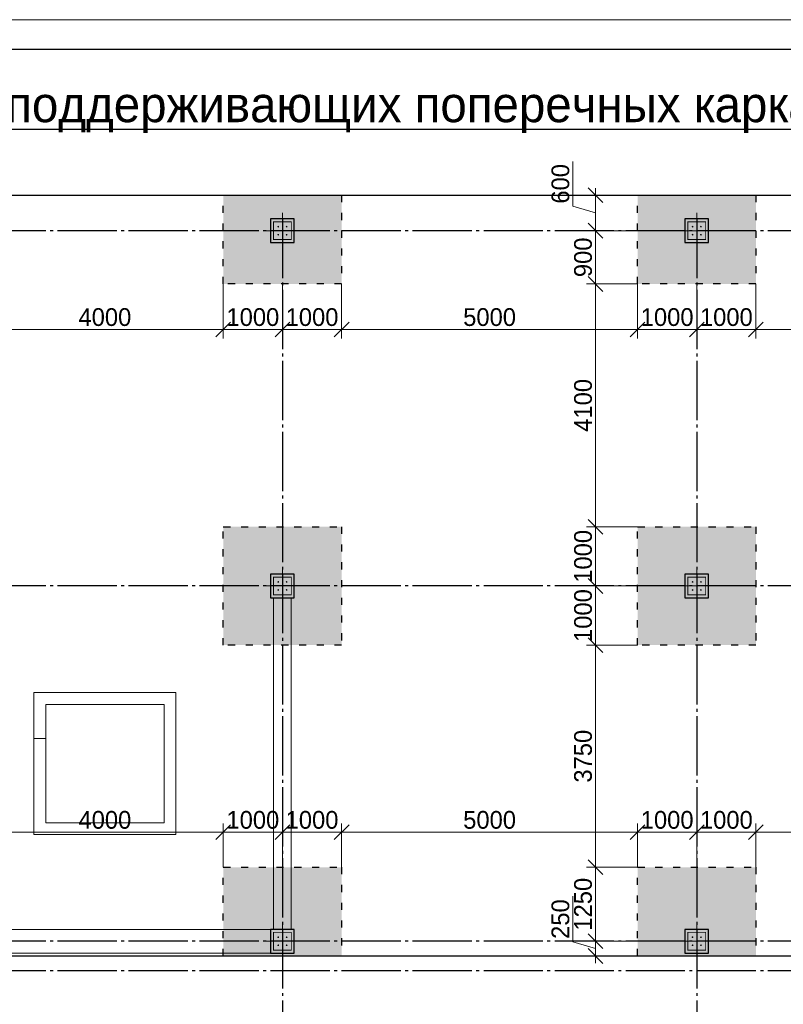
# Model space of a CAD drawing. Header units: millimetres. Extents: x -33345 to 4712671, y -3392 to 121473.
# Tile 132 of 256: x 776956 to 789858, y 69873 to 86501. Entities that reach past the tile are written whole.
import ezdxf

# ---------------------------------------------------------------- set-up
doc = ezdxf.new("R2010")
doc.units = ezdxf.units.MM
for name, pattern in [('ACAD_ISO03W100', [30, 12, -18]), ('CENTER2', [28.575, 19.05, -3.175, 3.175, -3.175]), ('ГОСТ 2.303 5', [24, 20, -1.5, 1, -1.5])]:
    doc.linetypes.add(name, pattern=pattern)
doc.layers.add('00-Axes', color=1, linetype='CENTER2')
doc.layers.add('A _razmer rtt', color=164, linetype='Continuous')
for name, color, linetype, lineweight in [('A _Devor rtt', 176, 'Continuous', 30), ('doors', 250, 'Continuous', 5), ('Lina', 7, 'Continuous', 20)]:
    doc.layers.add(name, color=color, linetype=linetype, lineweight=lineweight)
doc.styles.add('RUS text aehalf', font='aehalf.shx', dxfattribs={"width": 0.7, "oblique": 15})
doc.styles.add('X-U-RW-01$0$StyleROMANS', font='GOTHIC.TTF')
doc.dimstyles.new('RUS м100', dxfattribs={"dimscale": 0, "dimtxt": 250, "dimasz": 100, "dimexe": 100, "dimexo": 0, "dimgap": 70, "dimtad": 1, "dimdec": 0, "dimdsep": 46, "dimtxsty": 'RUS text aehalf', "dimblk": 'OBLIQUE', "dimcen": 0.09, "dimdle": 100, "dimclrd": 256, "dimclre": 256, "dimclrt": 256, "dimadec": 1, "dimazin": 2, "dimtfac": 1, "dimtdec": 0, "dimtofl": 0, "dimtmove": 0, "dimatfit": 3, "dimldrblk": 'OBLIQUE', "dimfxl": 300, "dimtolj": 1, "dimtzin": 0, "dimlwd": -1, "dimlwe": -1, "dimarcsym": 0})

# ---------------------------------------------------------------- blocks, each defined once
blk = doc.blocks.new('awe4tD')
at = {"layer": 'Lina', "ltscale": 10}
blk.add_lwpolyline([(-44239015, 22734378), (-44314815, 22734378), (-44314815, 22776378), (-44239015, 22776378)], close=True, dxfattribs=at)
at = {"layer": 'Lina', "lineweight": 30, "ltscale": 10}
blk.add_lwpolyline([(-44239515, 22734878), (-44312815, 22734878), (-44312815, 22775878), (-44239515, 22775878)], close=True, dxfattribs=at)
blk = doc.blocks.new('gfffggfsre')
at = {"layer": '00-Axes', "color": 251, "linetype": 'ГОСТ 2.303 5', "ltscale": 50, "true_color": 0x636466}
for points in [[(6727, 16269.4), (6727, -5825.8)], [(13727, 16269.4), (13727, -5825.8)], [(13727, 16269.4), (13727, -5825.8)], [(42327, 16069.4), (-21034.5, 16069.4)], [(42327, 10069.4), (-21034.5, 10069.4)], [(42327, 4069.4), (-21034.5, 4069.4)], [(42327, 3569.4), (-20533.9, 3569.4), (-20643.6, 3457.5), (-21034.5, 3457.5)]]:
    blk.add_lwpolyline(points, dxfattribs=at)
blk = doc.blocks.new('column')
at = {"lineweight": 0}
for points in [[(-68, 56, -1), (-68, 86, -1)], [(68, 56, 1), (68, 86, 1)], [(-68, -56, 1), (-68, -86, 1)], [(68, -56, -1), (68, -86, -1)]]:
    blk.add_hatch(color=0, dxfattribs=at).paths.add_polyline_path(points)
at = {"color": 0, "lineweight": 0}
for p, q in [((0, 300), (0, -300)), ((300, 0), (-300, 0))]:
    blk.add_line(p, q, dxfattribs=at)
at = {"lineweight": 30}
blk.add_lwpolyline([(-200, 200), (200, 200), (200, -200), (-200, -200)], close=True, dxfattribs=at)
at = {"color": 0, "lineweight": 0, "const_width": 15}
blk.add_lwpolyline([(150, -150), (150, 150), (-150, 150), (-150, -150)], close=True, dxfattribs=at)
blk = doc.blocks.new('_Oblique')
at = {"color": 0, "linetype": 'ByBlock', "lineweight": -2}
blk.add_line((-0.5, -0.5), (0.5, 0.5), dxfattribs=at)
blk = doc.blocks.new('*D3002')
at = {"layer": 'Defpoints', "color": 0, "ltscale": 100, "transparency": 16777216}
for p in [(776395, 82038), (780395, 82038), (780395, 81269)]:
    blk.add_point(p, dxfattribs=at)
at = {"layer": 'doors', "ltscale": 100, "transparency": 16777216}
for p, q in [((776395, 82038), (776395, 81119)), ((780395, 82038), (780395, 81119)), ((776275, 81269), (780515, 81269))]:
    blk.add_line(p, q, dxfattribs=at)
at = {"layer": 'doors', "ltscale": 100, "transparency": 16777216, "xscale": 250, "yscale": 250, "zscale": 250, "rotation": 180}
blk.add_blockref('_Oblique', (776395, 81269), dxfattribs=at)
at = {"layer": 'doors', "ltscale": 100, "transparency": 16777216, "xscale": 250, "yscale": 250, "zscale": 250}
blk.add_blockref('_Oblique', (780395, 81269), dxfattribs=at)
at = {"layer": 'doors', "lineweight": 13, "ltscale": 100, "transparency": 16777216, "insert": (778395, 81477), "char_height": 300, "attachment_point": 5, "style": 'X-U-RW-01$0$StyleROMANS'}
blk.add_mtext('\\A1;4000', dxfattribs=at)
blk = doc.blocks.new('*D3003')
at = {"layer": 'Defpoints', "color": 0, "ltscale": 100, "transparency": 16777216}
for p in [(780395, 82038), (781395, 82038), (781395, 81269)]:
    blk.add_point(p, dxfattribs=at)
at = {"layer": 'doors', "ltscale": 100, "transparency": 16777216}
for p, q in [((780395, 82038), (780395, 81119)), ((781395, 82038), (781395, 81119)), ((780275, 81269), (781515, 81269))]:
    blk.add_line(p, q, dxfattribs=at)
at = {"layer": 'doors', "ltscale": 100, "transparency": 16777216, "xscale": 250, "yscale": 250, "zscale": 250, "rotation": 180}
blk.add_blockref('_Oblique', (780395, 81269), dxfattribs=at)
at = {"layer": 'doors', "ltscale": 100, "transparency": 16777216, "xscale": 250, "yscale": 250, "zscale": 250}
blk.add_blockref('_Oblique', (781395, 81269), dxfattribs=at)
at = {"layer": 'doors', "lineweight": 13, "ltscale": 100, "transparency": 16777216, "insert": (780895, 81477), "char_height": 300, "attachment_point": 5, "style": 'X-U-RW-01$0$StyleROMANS'}
blk.add_mtext('\\A1;1000', dxfattribs=at)
blk = doc.blocks.new('*D3004')
at = {"layer": 'Defpoints', "color": 0, "ltscale": 100, "transparency": 16777216}
for p in [(781395, 82038), (782395, 82038), (782395, 81269)]:
    blk.add_point(p, dxfattribs=at)
at = {"layer": 'doors', "ltscale": 100, "transparency": 16777216}
for p, q in [((781395, 82038), (781395, 81119)), ((782395, 82038), (782395, 81119)), ((781275, 81269), (782515, 81269))]:
    blk.add_line(p, q, dxfattribs=at)
at = {"layer": 'doors', "ltscale": 100, "transparency": 16777216, "xscale": 250, "yscale": 250, "zscale": 250, "rotation": 180}
blk.add_blockref('_Oblique', (781395, 81269), dxfattribs=at)
at = {"layer": 'doors', "ltscale": 100, "transparency": 16777216, "xscale": 250, "yscale": 250, "zscale": 250}
blk.add_blockref('_Oblique', (782395, 81269), dxfattribs=at)
at = {"layer": 'doors', "lineweight": 13, "ltscale": 100, "transparency": 16777216, "insert": (781895, 81477), "char_height": 300, "attachment_point": 5, "style": 'X-U-RW-01$0$StyleROMANS'}
blk.add_mtext('\\A1;1000', dxfattribs=at)
blk = doc.blocks.new('*D3005')
at = {"layer": 'Defpoints', "color": 0, "ltscale": 100, "transparency": 16777216}
for p in [(782395, 82038), (787395, 82038), (787395, 81269)]:
    blk.add_point(p, dxfattribs=at)
at = {"layer": 'doors', "ltscale": 100, "transparency": 16777216}
for p, q in [((782395, 82038), (782395, 81119)), ((787395, 82038), (787395, 81119)), ((782275, 81269), (787515, 81269))]:
    blk.add_line(p, q, dxfattribs=at)
at = {"layer": 'doors', "ltscale": 100, "transparency": 16777216, "xscale": 250, "yscale": 250, "zscale": 250, "rotation": 180}
blk.add_blockref('_Oblique', (782395, 81269), dxfattribs=at)
at = {"layer": 'doors', "ltscale": 100, "transparency": 16777216, "xscale": 250, "yscale": 250, "zscale": 250}
blk.add_blockref('_Oblique', (787395, 81269), dxfattribs=at)
at = {"layer": 'doors', "lineweight": 13, "ltscale": 100, "transparency": 16777216, "insert": (784895, 81477), "char_height": 300, "attachment_point": 5, "style": 'X-U-RW-01$0$StyleROMANS'}
blk.add_mtext('\\A1;5000', dxfattribs=at)
blk = doc.blocks.new('*D3039')
at = {"layer": 'Defpoints', "color": 0, "ltscale": 100, "transparency": 16777216}
for p in [(787395, 82038), (788395, 82038), (788395, 81269)]:
    blk.add_point(p, dxfattribs=at)
at = {"layer": 'doors', "ltscale": 100, "transparency": 16777216}
for p, q in [((787395, 82038), (787395, 81119)), ((788395, 82038), (788395, 81119)), ((787275, 81269), (788515, 81269))]:
    blk.add_line(p, q, dxfattribs=at)
at = {"layer": 'doors', "ltscale": 100, "transparency": 16777216, "xscale": 250, "yscale": 250, "zscale": 250, "rotation": 180}
blk.add_blockref('_Oblique', (787395, 81269), dxfattribs=at)
at = {"layer": 'doors', "ltscale": 100, "transparency": 16777216, "xscale": 250, "yscale": 250, "zscale": 250}
blk.add_blockref('_Oblique', (788395, 81269), dxfattribs=at)
at = {"layer": 'doors', "lineweight": 13, "ltscale": 100, "transparency": 16777216, "insert": (787895, 81477), "char_height": 300, "attachment_point": 5, "style": 'X-U-RW-01$0$StyleROMANS'}
blk.add_mtext('\\A1;1000', dxfattribs=at)
blk = doc.blocks.new('*D3040')
at = {"layer": 'Defpoints', "color": 0, "ltscale": 100, "transparency": 16777216}
for p in [(788395, 82038), (789395, 82038), (789395, 81269)]:
    blk.add_point(p, dxfattribs=at)
at = {"layer": 'doors', "ltscale": 100, "transparency": 16777216}
for p, q in [((788395, 82038), (788395, 81119)), ((789395, 82038), (789395, 81119)), ((788275, 81269), (789515, 81269))]:
    blk.add_line(p, q, dxfattribs=at)
at = {"layer": 'doors', "ltscale": 100, "transparency": 16777216, "xscale": 250, "yscale": 250, "zscale": 250, "rotation": 180}
blk.add_blockref('_Oblique', (788395, 81269), dxfattribs=at)
at = {"layer": 'doors', "ltscale": 100, "transparency": 16777216, "xscale": 250, "yscale": 250, "zscale": 250}
blk.add_blockref('_Oblique', (789395, 81269), dxfattribs=at)
at = {"layer": 'doors', "lineweight": 13, "ltscale": 100, "transparency": 16777216, "insert": (788895, 81477), "char_height": 300, "attachment_point": 5, "style": 'X-U-RW-01$0$StyleROMANS'}
blk.add_mtext('\\A1;1000', dxfattribs=at)
blk = doc.blocks.new('*D3041')
at = {"layer": 'Defpoints', "color": 0, "ltscale": 100, "transparency": 16777216}
for p in [(789395, 82038), (793395, 82038), (793395, 81269)]:
    blk.add_point(p, dxfattribs=at)
at = {"layer": 'doors', "ltscale": 100, "transparency": 16777216}
for p, q in [((789395, 82038), (789395, 81119)), ((793395, 82038), (793395, 81119)), ((789275, 81269), (793515, 81269))]:
    blk.add_line(p, q, dxfattribs=at)
at = {"layer": 'doors', "ltscale": 100, "transparency": 16777216, "xscale": 250, "yscale": 250, "zscale": 250, "rotation": 180}
blk.add_blockref('_Oblique', (789395, 81269), dxfattribs=at)
at = {"layer": 'doors', "ltscale": 100, "transparency": 16777216, "xscale": 250, "yscale": 250, "zscale": 250}
blk.add_blockref('_Oblique', (793395, 81269), dxfattribs=at)
at = {"layer": 'doors', "lineweight": 13, "ltscale": 100, "transparency": 16777216, "insert": (791395, 81477), "char_height": 300, "attachment_point": 5, "style": 'X-U-RW-01$0$StyleROMANS'}
blk.add_mtext('\\A1;4000', dxfattribs=at)
blk = doc.blocks.new('*D3075')
at = {"layer": 'Defpoints', "color": 0, "ltscale": 100, "transparency": 16777216}
for p in [(780395, 72779), (776395, 72188), (780395, 72188)]:
    blk.add_point(p, dxfattribs=at)
at = {"layer": 'doors', "ltscale": 100, "transparency": 16777216}
for p, q in [((776395, 72188), (776395, 72929)), ((780395, 72188), (780395, 72929)), ((776275, 72779), (780515, 72779))]:
    blk.add_line(p, q, dxfattribs=at)
at = {"layer": 'doors', "ltscale": 100, "transparency": 16777216, "xscale": 250, "yscale": 250, "zscale": 250, "rotation": 180}
blk.add_blockref('_Oblique', (776395, 72779), dxfattribs=at)
at = {"layer": 'doors', "ltscale": 100, "transparency": 16777216, "xscale": 250, "yscale": 250, "zscale": 250}
blk.add_blockref('_Oblique', (780395, 72779), dxfattribs=at)
at = {"layer": 'doors', "lineweight": 13, "ltscale": 100, "transparency": 16777216, "insert": (778395, 72986), "char_height": 300, "attachment_point": 5, "style": 'X-U-RW-01$0$StyleROMANS'}
blk.add_mtext('\\A1;4000', dxfattribs=at)
blk = doc.blocks.new('*D3076')
at = {"layer": 'Defpoints', "color": 0, "ltscale": 100, "transparency": 16777216}
for p in [(781395, 72779), (780395, 72188), (781395, 72188)]:
    blk.add_point(p, dxfattribs=at)
at = {"layer": 'doors', "ltscale": 100, "transparency": 16777216}
for p, q in [((780395, 72188), (780395, 72929)), ((781395, 72188), (781395, 72929)), ((780275, 72779), (781515, 72779))]:
    blk.add_line(p, q, dxfattribs=at)
at = {"layer": 'doors', "ltscale": 100, "transparency": 16777216, "xscale": 250, "yscale": 250, "zscale": 250, "rotation": 180}
blk.add_blockref('_Oblique', (780395, 72779), dxfattribs=at)
at = {"layer": 'doors', "ltscale": 100, "transparency": 16777216, "xscale": 250, "yscale": 250, "zscale": 250}
blk.add_blockref('_Oblique', (781395, 72779), dxfattribs=at)
at = {"layer": 'doors', "lineweight": 13, "ltscale": 100, "transparency": 16777216, "insert": (780895, 72986), "char_height": 300, "attachment_point": 5, "style": 'X-U-RW-01$0$StyleROMANS'}
blk.add_mtext('\\A1;1000', dxfattribs=at)
blk = doc.blocks.new('*D3077')
at = {"layer": 'Defpoints', "color": 0, "ltscale": 100, "transparency": 16777216}
for p in [(782395, 72779), (781395, 72188), (782395, 72188)]:
    blk.add_point(p, dxfattribs=at)
at = {"layer": 'doors', "ltscale": 100, "transparency": 16777216}
for p, q in [((781395, 72188), (781395, 72929)), ((782395, 72188), (782395, 72929)), ((781275, 72779), (782515, 72779))]:
    blk.add_line(p, q, dxfattribs=at)
at = {"layer": 'doors', "ltscale": 100, "transparency": 16777216, "xscale": 250, "yscale": 250, "zscale": 250, "rotation": 180}
blk.add_blockref('_Oblique', (781395, 72779), dxfattribs=at)
at = {"layer": 'doors', "ltscale": 100, "transparency": 16777216, "xscale": 250, "yscale": 250, "zscale": 250}
blk.add_blockref('_Oblique', (782395, 72779), dxfattribs=at)
at = {"layer": 'doors', "lineweight": 13, "ltscale": 100, "transparency": 16777216, "insert": (781895, 72986), "char_height": 300, "attachment_point": 5, "style": 'X-U-RW-01$0$StyleROMANS'}
blk.add_mtext('\\A1;1000', dxfattribs=at)
blk = doc.blocks.new('*D3078')
at = {"layer": 'Defpoints', "color": 0, "ltscale": 100, "transparency": 16777216}
for p in [(787395, 72779), (782395, 72188), (787395, 72188)]:
    blk.add_point(p, dxfattribs=at)
at = {"layer": 'doors', "ltscale": 100, "transparency": 16777216}
for p, q in [((782395, 72188), (782395, 72929)), ((787395, 72188), (787395, 72929)), ((782275, 72779), (787515, 72779))]:
    blk.add_line(p, q, dxfattribs=at)
at = {"layer": 'doors', "ltscale": 100, "transparency": 16777216, "xscale": 250, "yscale": 250, "zscale": 250, "rotation": 180}
blk.add_blockref('_Oblique', (782395, 72779), dxfattribs=at)
at = {"layer": 'doors', "ltscale": 100, "transparency": 16777216, "xscale": 250, "yscale": 250, "zscale": 250}
blk.add_blockref('_Oblique', (787395, 72779), dxfattribs=at)
at = {"layer": 'doors', "lineweight": 13, "ltscale": 100, "transparency": 16777216, "insert": (784895, 72986), "char_height": 300, "attachment_point": 5, "style": 'X-U-RW-01$0$StyleROMANS'}
blk.add_mtext('\\A1;5000', dxfattribs=at)
blk = doc.blocks.new('*D3079')
at = {"layer": 'Defpoints', "color": 0, "ltscale": 100, "transparency": 16777216}
for p in [(788395, 72779), (787395, 72188), (788395, 72188)]:
    blk.add_point(p, dxfattribs=at)
at = {"layer": 'doors', "ltscale": 100, "transparency": 16777216}
for p, q in [((787395, 72188), (787395, 72929)), ((788395, 72188), (788395, 72929)), ((787275, 72779), (788515, 72779))]:
    blk.add_line(p, q, dxfattribs=at)
at = {"layer": 'doors', "ltscale": 100, "transparency": 16777216, "xscale": 250, "yscale": 250, "zscale": 250, "rotation": 180}
blk.add_blockref('_Oblique', (787395, 72779), dxfattribs=at)
at = {"layer": 'doors', "ltscale": 100, "transparency": 16777216, "xscale": 250, "yscale": 250, "zscale": 250}
blk.add_blockref('_Oblique', (788395, 72779), dxfattribs=at)
at = {"layer": 'doors', "lineweight": 13, "ltscale": 100, "transparency": 16777216, "insert": (787895, 72986), "char_height": 300, "attachment_point": 5, "style": 'X-U-RW-01$0$StyleROMANS'}
blk.add_mtext('\\A1;1000', dxfattribs=at)
blk = doc.blocks.new('*D3080')
at = {"layer": 'Defpoints', "color": 0, "ltscale": 100, "transparency": 16777216}
for p in [(789395, 72779), (788395, 72188), (789395, 72188)]:
    blk.add_point(p, dxfattribs=at)
at = {"layer": 'doors', "ltscale": 100, "transparency": 16777216}
for p, q in [((788395, 72188), (788395, 72929)), ((789395, 72188), (789395, 72929)), ((788275, 72779), (789515, 72779))]:
    blk.add_line(p, q, dxfattribs=at)
at = {"layer": 'doors', "ltscale": 100, "transparency": 16777216, "xscale": 250, "yscale": 250, "zscale": 250, "rotation": 180}
blk.add_blockref('_Oblique', (788395, 72779), dxfattribs=at)
at = {"layer": 'doors', "ltscale": 100, "transparency": 16777216, "xscale": 250, "yscale": 250, "zscale": 250}
blk.add_blockref('_Oblique', (789395, 72779), dxfattribs=at)
at = {"layer": 'doors', "lineweight": 13, "ltscale": 100, "transparency": 16777216, "insert": (788895, 72986), "char_height": 300, "attachment_point": 5, "style": 'X-U-RW-01$0$StyleROMANS'}
blk.add_mtext('\\A1;1000', dxfattribs=at)
blk = doc.blocks.new('*D3081')
at = {"layer": 'Defpoints', "color": 0, "ltscale": 100, "transparency": 16777216}
for p in [(793395, 72779), (789395, 72188), (793395, 72188)]:
    blk.add_point(p, dxfattribs=at)
at = {"layer": 'doors', "ltscale": 100, "transparency": 16777216}
for p, q in [((789395, 72188), (789395, 72929)), ((793395, 72188), (793395, 72929)), ((789275, 72779), (793515, 72779))]:
    blk.add_line(p, q, dxfattribs=at)
at = {"layer": 'doors', "ltscale": 100, "transparency": 16777216, "xscale": 250, "yscale": 250, "zscale": 250, "rotation": 180}
blk.add_blockref('_Oblique', (789395, 72779), dxfattribs=at)
at = {"layer": 'doors', "ltscale": 100, "transparency": 16777216, "xscale": 250, "yscale": 250, "zscale": 250}
blk.add_blockref('_Oblique', (793395, 72779), dxfattribs=at)
at = {"layer": 'doors', "lineweight": 13, "ltscale": 100, "transparency": 16777216, "insert": (791395, 72986), "char_height": 300, "attachment_point": 5, "style": 'X-U-RW-01$0$StyleROMANS'}
blk.add_mtext('\\A1;4000', dxfattribs=at)
blk = doc.blocks.new('*D3096')
at = {"layer": 'Defpoints', "color": 0, "ltscale": 100, "transparency": 16777216}
for p in [(787395, 72188), (786683, 70938), (787395, 70938)]:
    blk.add_point(p, dxfattribs=at)
at = {"layer": 'doors', "ltscale": 100, "transparency": 16777216}
for p, q in [((787395, 72188), (786533, 72188)), ((786683, 72308), (786683, 70818)), ((787395, 70938), (786533, 70938))]:
    blk.add_line(p, q, dxfattribs=at)
at = {"layer": 'doors', "ltscale": 100, "transparency": 16777216, "xscale": 250, "yscale": 250, "zscale": 250}
for p, rotation in [((786683, 72188), 90), ((786683, 70938), 270)]:
    blk.add_blockref('_Oblique', p, dxfattribs=dict(at, rotation=rotation))
at = {"layer": 'doors', "lineweight": 13, "ltscale": 100, "transparency": 16777216, "insert": (786475, 71563), "char_height": 300, "attachment_point": 5, "rotation": 90, "style": 'X-U-RW-01$0$StyleROMANS'}
blk.add_mtext('\\A1;1250', dxfattribs=at)
blk = doc.blocks.new('*D3097')
at = {"layer": 'Defpoints', "color": 0, "ltscale": 100, "transparency": 16777216}
for p in [(787395, 70938), (786683, 70688), (786992, 70688)]:
    blk.add_point(p, dxfattribs=at)
at = {"layer": 'doors', "ltscale": 100, "transparency": 16777216}
for p, q in [((786300, 70928), (786300, 71697)), ((786683, 71058), (786683, 70568)), ((786683, 70813), (786300, 70928)), ((787395, 70938), (786533, 70938)), ((786992, 70688), (786533, 70688))]:
    blk.add_line(p, q, dxfattribs=at)
at = {"layer": 'doors', "ltscale": 100, "transparency": 16777216, "xscale": 250, "yscale": 250, "zscale": 250}
for p, rotation in [((786683, 70938), 90), ((786683, 70688), 270)]:
    blk.add_blockref('_Oblique', p, dxfattribs=dict(at, rotation=rotation))
at = {"layer": 'doors', "lineweight": 13, "ltscale": 100, "transparency": 16777216, "insert": (786093, 71312), "char_height": 300, "attachment_point": 5, "rotation": 90, "style": 'X-U-RW-01$0$StyleROMANS'}
blk.add_mtext('\\A1;250', dxfattribs=at)
blk = doc.blocks.new('*D3098')
at = {"layer": 'Defpoints', "color": 0, "ltscale": 100, "transparency": 16777216}
for p in [(786683, 75938), (787395, 75938), (787395, 72188)]:
    blk.add_point(p, dxfattribs=at)
at = {"layer": 'doors', "ltscale": 100, "transparency": 16777216}
for p, q in [((786683, 72068), (786683, 76058)), ((787395, 75938), (786533, 75938)), ((787395, 72188), (786533, 72188))]:
    blk.add_line(p, q, dxfattribs=at)
at = {"layer": 'doors', "ltscale": 100, "transparency": 16777216, "xscale": 250, "yscale": 250, "zscale": 250}
for p, rotation in [((786683, 75938), 90), ((786683, 72188), 270)]:
    blk.add_blockref('_Oblique', p, dxfattribs=dict(at, rotation=rotation))
at = {"layer": 'doors', "lineweight": 13, "ltscale": 100, "transparency": 16777216, "insert": (786475, 74063), "char_height": 300, "attachment_point": 5, "rotation": 90, "style": 'X-U-RW-01$0$StyleROMANS'}
blk.add_mtext('\\A1;3750', dxfattribs=at)
blk = doc.blocks.new('*D3099')
at = {"layer": 'Defpoints', "color": 0, "ltscale": 100, "transparency": 16777216}
for p in [(786683, 76938), (787395, 76938), (787395, 75938)]:
    blk.add_point(p, dxfattribs=at)
at = {"layer": 'doors', "ltscale": 100, "transparency": 16777216}
for p, q in [((786683, 75818), (786683, 77058)), ((787395, 76938), (786533, 76938)), ((787395, 75938), (786533, 75938))]:
    blk.add_line(p, q, dxfattribs=at)
at = {"layer": 'doors', "ltscale": 100, "transparency": 16777216, "xscale": 250, "yscale": 250, "zscale": 250}
for p, rotation in [((786683, 76938), 90), ((786683, 75938), 270)]:
    blk.add_blockref('_Oblique', p, dxfattribs=dict(at, rotation=rotation))
at = {"layer": 'doors', "lineweight": 13, "ltscale": 100, "transparency": 16777216, "insert": (786475, 76438), "char_height": 300, "attachment_point": 5, "rotation": 90, "style": 'X-U-RW-01$0$StyleROMANS'}
blk.add_mtext('\\A1;1000', dxfattribs=at)
blk = doc.blocks.new('*D3100')
at = {"layer": 'Defpoints', "color": 0, "ltscale": 100, "transparency": 16777216}
for p in [(786683, 77938), (787395, 77938), (787395, 76938)]:
    blk.add_point(p, dxfattribs=at)
at = {"layer": 'doors', "ltscale": 100, "transparency": 16777216}
for p, q in [((786683, 76818), (786683, 78058)), ((787395, 77938), (786533, 77938)), ((787395, 76938), (786533, 76938))]:
    blk.add_line(p, q, dxfattribs=at)
at = {"layer": 'doors', "ltscale": 100, "transparency": 16777216, "xscale": 250, "yscale": 250, "zscale": 250}
for p, rotation in [((786683, 77938), 90), ((786683, 76938), 270)]:
    blk.add_blockref('_Oblique', p, dxfattribs=dict(at, rotation=rotation))
at = {"layer": 'doors', "lineweight": 13, "ltscale": 100, "transparency": 16777216, "insert": (786475, 77438), "char_height": 300, "attachment_point": 5, "rotation": 90, "style": 'X-U-RW-01$0$StyleROMANS'}
blk.add_mtext('\\A1;1000', dxfattribs=at)
blk = doc.blocks.new('*D3101')
at = {"layer": 'Defpoints', "color": 0, "ltscale": 100, "transparency": 16777216}
for p in [(786683, 82038), (787395, 82038), (787395, 77938)]:
    blk.add_point(p, dxfattribs=at)
at = {"layer": 'doors', "ltscale": 100, "transparency": 16777216}
for p, q in [((786683, 77818), (786683, 82158)), ((787395, 82038), (786533, 82038)), ((787395, 77938), (786533, 77938))]:
    blk.add_line(p, q, dxfattribs=at)
at = {"layer": 'doors', "ltscale": 100, "transparency": 16777216, "xscale": 250, "yscale": 250, "zscale": 250}
for p, rotation in [((786683, 82038), 90), ((786683, 77938), 270)]:
    blk.add_blockref('_Oblique', p, dxfattribs=dict(at, rotation=rotation))
at = {"layer": 'doors', "lineweight": 13, "ltscale": 100, "transparency": 16777216, "insert": (786475, 79988), "char_height": 300, "attachment_point": 5, "rotation": 90, "style": 'X-U-RW-01$0$StyleROMANS'}
blk.add_mtext('\\A1;4100', dxfattribs=at)
blk = doc.blocks.new('*D3102')
at = {"layer": 'Defpoints', "color": 0, "ltscale": 100, "transparency": 16777216}
for p in [(786683, 82938), (787395, 82938), (787395, 82038)]:
    blk.add_point(p, dxfattribs=at)
at = {"layer": 'doors', "ltscale": 100, "transparency": 16777216}
for p, q in [((786683, 81918), (786683, 83058)), ((787395, 82938), (786533, 82938)), ((787395, 82038), (786533, 82038))]:
    blk.add_line(p, q, dxfattribs=at)
at = {"layer": 'doors', "ltscale": 100, "transparency": 16777216, "xscale": 250, "yscale": 250, "zscale": 250}
for p, rotation in [((786683, 82938), 90), ((786683, 82038), 270)]:
    blk.add_blockref('_Oblique', p, dxfattribs=dict(at, rotation=rotation))
at = {"layer": 'doors', "lineweight": 13, "ltscale": 100, "transparency": 16777216, "insert": (786475, 82488), "char_height": 300, "attachment_point": 5, "rotation": 90, "style": 'X-U-RW-01$0$StyleROMANS'}
blk.add_mtext('\\A1;900', dxfattribs=at)
blk = doc.blocks.new('*D3103')
at = {"layer": 'Defpoints', "color": 0, "ltscale": 100, "transparency": 16777216}
for p in [(786683, 83538), (787395, 83538), (787395, 82938)]:
    blk.add_point(p, dxfattribs=at)
at = {"layer": 'doors', "ltscale": 100, "transparency": 16777216}
for p, q in [((786300, 83353), (786300, 84106)), ((786683, 82818), (786683, 83658)), ((787395, 83538), (786533, 83538)), ((786683, 83238), (786300, 83353)), ((787395, 82938), (786533, 82938))]:
    blk.add_line(p, q, dxfattribs=at)
at = {"layer": 'doors', "ltscale": 100, "transparency": 16777216, "xscale": 250, "yscale": 250, "zscale": 250}
for p, rotation in [((786683, 83538), 90), ((786683, 82938), 270)]:
    blk.add_blockref('_Oblique', p, dxfattribs=dict(at, rotation=rotation))
at = {"layer": 'doors', "lineweight": 13, "ltscale": 100, "transparency": 16777216, "insert": (786093, 83729), "char_height": 300, "attachment_point": 5, "rotation": 90, "style": 'X-U-RW-01$0$StyleROMANS'}
blk.add_mtext('\\A1;600', dxfattribs=at)

msp = doc.modelspace()

# ---------------------------------------------------------------- hatches: boundary and pattern name
at = {"layer": 'A _razmer rtt', "ltscale": 10}
h = msp.add_hatch(dxfattribs=at)
h.set_pattern_fill('CROSS', color=256, scale=25)
h.set_pattern_definition([(0, (44821685.43, -22640276.79), (158.75, 158.75), [79.375, -238.125]), (90, (44821725.12, -22640316.48), (-158.75, 158.75), [79.375, -238.125])])
h.paths.add_polyline_path([(817395.126, 82038.227), (815795.126, 82038.227), (815795.126, 83538.227), (817395.126, 83538.227)])
h.paths.add_polyline_path([(758395.126, 82038.227), (756795.126, 82038.227), (756795.126, 83538.227), (758395.126, 83538.227)])
h.paths.add_polyline_path([(789395.126, 82038.227), (787395.126, 82038.227), (787395.126, 83538.227), (789395.126, 83538.227)])
h.paths.add_polyline_path([(795395.126, 82038.227), (793395.126, 82038.227), (793395.126, 83538.227), (795395.126, 83538.227)])
h.paths.add_polyline_path([(782395.126, 82038.227), (780395.126, 82038.227), (780395.126, 83538.227), (782395.126, 83538.227)])
h.paths.add_polyline_path([(776395.126, 82038.227), (774395.126, 82038.227), (774395.126, 83538.227), (776395.126, 83538.227)])
h.paths.add_polyline_path([(811795.126, 82038.227), (809795.126, 82038.227), (809795.126, 83538.227), (811795.126, 83538.227)])
h.paths.add_polyline_path([(805795.126, 82038.227), (803795.126, 82038.227), (803795.126, 83538.227), (805795.126, 83538.227)])
h.paths.add_polyline_path([(801395.126, 82038.227), (799395.126, 82038.227), (799395.126, 83538.227), (801395.126, 83538.227)])
h.paths.add_polyline_path([(764395.126, 82038.227), (762395.126, 82038.227), (762395.126, 83538.227), (764395.126, 83538.227)])
h.paths.add_polyline_path([(770395.126, 82038.227), (768395.126, 82038.227), (768395.126, 83538.227), (770395.126, 83538.227)])
h.paths.add_polyline_path([(758395.126, 75938.227), (756795.126, 75938.227), (756795.126, 77938.227), (758395.126, 77938.227)])
h.paths.add_polyline_path([(817395.126, 75938.227), (815795.126, 75938.227), (815795.126, 77938.227), (817395.126, 77938.227)])
h.paths.add_polyline_path([(789395.126, 75938.227), (787395.126, 75938.227), (787395.126, 77938.227), (789395.126, 77938.227)])
h.paths.add_polyline_path([(795395.126, 75938.227), (793395.126, 75938.227), (793395.126, 77938.227), (795395.126, 77938.227)])
h.paths.add_polyline_path([(782395.126, 75938.227), (780395.126, 75938.227), (780395.126, 77938.227), (782395.126, 77938.227)])
h.paths.add_polyline_path([(776395.126, 75938.227), (774395.126, 75938.227), (774395.126, 77938.227), (776395.126, 77938.227)])
h.paths.add_polyline_path([(811795.126, 75938.227), (809795.126, 75938.227), (809795.126, 77938.227), (811795.126, 77938.227)])
h.paths.add_polyline_path([(805795.126, 75938.227), (803795.126, 75938.227), (803795.126, 77938.227), (805795.126, 77938.227)])
h.paths.add_polyline_path([(801395.126, 75938.227), (799395.126, 75938.227), (799395.126, 77938.227), (801395.126, 77938.227)])
h.paths.add_polyline_path([(770395.126, 75938.227), (768395.126, 75938.227), (768395.126, 77938.227), (770395.126, 77938.227)])
h.paths.add_polyline_path([(764395.126, 75938.227), (762395.126, 75938.227), (762395.126, 77938.227), (764395.126, 77938.227)])
h.paths.add_polyline_path([(817395.126, 70688.227), (815795.126, 70688.227), (815795.126, 72188.227), (817395.126, 72188.227)])
h.paths.add_polyline_path([(811795.126, 70688.227), (809795.126, 70688.227), (809795.126, 72188.227), (811795.126, 72188.227)])
h.paths.add_polyline_path([(805795.126, 70688.227), (803795.126, 70688.227), (803795.126, 72188.227), (805795.126, 72188.227)])
h.paths.add_polyline_path([(801395.126, 70688.227), (799395.126, 70688.227), (799395.126, 72188.227), (801395.126, 72188.227)])
h.paths.add_polyline_path([(795395.126, 70688.227), (793395.126, 70688.227), (793395.126, 72188.227), (795395.126, 72188.227)])
h.paths.add_polyline_path([(804645.126, 72188.227), (804645.126, 71138.227), (804945.126, 71138.227), (804945.126, 72188.227)], flags=16)
h.paths.add_polyline_path([(789395.126, 70688.227), (787395.126, 70688.227), (787395.126, 72188.227), (789395.126, 72188.227)])
h.paths.add_polyline_path([(782395.126, 70688.227), (780395.126, 70688.227), (780395.126, 72188.227), (782395.126, 72188.227)])
h.paths.add_polyline_path([(776395.126, 70688.227), (774395.126, 70688.227), (774395.126, 72188.227), (776395.126, 72188.227)])
h.paths.add_polyline_path([(770395.126, 70688.227), (768395.126, 70688.227), (768395.126, 72188.227), (770395.126, 72188.227)])
h.paths.add_polyline_path([(764395.126, 70688.227), (762395.126, 70688.227), (762395.126, 72188.227), (764395.126, 72188.227)])
h.paths.add_polyline_path([(758395.126, 70688.227), (756795.126, 70688.227), (756795.126, 72188.227), (758395.126, 72188.227)])

# ---------------------------------------------------------------- linework, layer by layer
at = {"color": 5, "lineweight": 30, "ltscale": 10}
msp.add_lwpolyline([(756795.126, 70688.227), (756795.126, 83538.227), (817395.126, 83538.227), (817395.126, 70688.227)], close=True, dxfattribs=at)
at = {"color": 5, "linetype": 'ACAD_ISO03W100', "lineweight": 30, "ltscale": 10}
for points in [[(782395.126, 82038.227), (780395.126, 82038.227), (780395.126, 83538.227), (782395.126, 83538.227)], [(789395.126, 82038.227), (787395.126, 82038.227), (787395.126, 83538.227), (789395.126, 83538.227)], [(782395.126, 75938.227), (780395.126, 75938.227), (780395.126, 77938.227), (782395.126, 77938.227)], [(789395.126, 75938.227), (787395.126, 75938.227), (787395.126, 77938.227), (789395.126, 77938.227)], [(782395.126, 70688.227), (780395.126, 70688.227), (780395.126, 72188.227), (782395.126, 72188.227)], [(789395.126, 70688.227), (787395.126, 70688.227), (787395.126, 72188.227), (789395.126, 72188.227)]]:
    msp.add_lwpolyline(points, close=True, dxfattribs=at)
at = {"layer": 'A _Devor rtt', "color": 192, "lineweight": 13, "ltscale": 10}
for points in [[(781545.126, 76738.227), (781245.126, 76738.227), (781245.126, 71138.227), (781545.126, 71138.227)], [(779395.126, 74938.227), (777395.126, 74938.227), (777395.126, 74363.227), (777195.126, 74363.227), (777195.126, 75138.227), (779595.126, 75138.227), (779595.126, 72738.227), (777195.126, 72738.227), (777195.126, 74363.227), (777395.126, 74363.227), (777395.126, 72938.227), (779395.126, 72938.227)]]:
    msp.add_lwpolyline(points, close=True, dxfattribs=at)
msp.add_lwpolyline([(775595.126, 70738.227), (781195.126, 70738.227), (781195.126, 71138.227), (775595.126, 71138.227), (775595.126, 70738.227)], dxfattribs=at)

# ---------------------------------------------------------------- block references
msp.add_blockref('awe4tD', (45061303.28, -22689876.566))
at = {"color": 244, "lineweight": 50, "true_color": 0x991b1e}
msp.add_blockref('gfffggfsre', (774668.162, 66868.82), dxfattribs=at)
at = {"xscale": -1, "rotation": 270}
for p in [(781395.126, 82938.227), (788395.126, 82938.227), (788395.126, 82938.227), (781395.126, 76938.227), (788395.126, 76938.227), (781395.126, 70938.227), (788395.126, 70938.227), (788395.126, 70938.227)]:
    msp.add_blockref('column', p, dxfattribs=at)

# ---------------------------------------------------------------- texts
at = {"ltscale": 20, "insert": (786190.627, 84980.025), "char_height": 600, "width": 49730.14509, "attachment_point": 5, "style": 'X-U-RW-01$0$StyleROMANS'}
msp.add_mtext('{\\L\\C0;Схема установки  поддерживающих поперечных каркасов хомут Х-1, Х-2, X-3    M1:100}', dxfattribs=at)

# ---------------------------------------------------------------- dimensions: what is measured, and where the dimension line sits
at = {"layer": 'doors', "color": 0, "lineweight": 13, "ltscale": 100}
for base, p1, p2, picture, middle in [((786682.988, 83538.227), (787395.126, 82938.227), (787395.126, 83538.227), '*D3103', (786092.896, 83402.991)), ((786682.988, 82938.227), (787395.126, 82038.227), (787395.126, 82938.227), '*D3102', (786475.442, 82488.227)), ((786682.988, 82038.227), (787395.126, 77938.227), (787395.126, 82038.227), '*D3101', (786475.442, 79988.227)), ((786682.988, 77938.227), (787395.126, 76938.227), (787395.126, 77938.227), '*D3100', (786475.442, 77438.227)), ((786682.988, 76938.227), (787395.126, 75938.227), (787395.126, 76938.227), '*D3099', (786475.442, 76438.227)), ((786682.988, 75938.227), (787395.126, 72188.227), (787395.126, 75938.227), '*D3098', (786475.442, 74063.227)), ((786682.988, 70938.227), (787395.126, 72188.227), (787395.126, 70938.227), '*D3096', (786475.442, 71563.227)), ((786682.988, 70688.227), (787395.126, 70938.227), (786992.495, 70688.227), '*D3097', (786092.896, 70977.991))]:
    dim = msp.add_linear_dim(base=base, p1=p1, p2=p2, angle=90, dimstyle='RUS м100', override={"dimscale": 1, "dimtxt": 300, "dimasz": 250, "dimexe": 150, "dimgap": 50, "dimtxsty": 'X-U-RW-01$0$StyleROMANS', "dimdle": 120, "dimtmove": 1}, dxfattribs=at)
    dim.commit()
    dim.dimension.update_dxf_attribs({"geometry": picture, "text_midpoint": middle})
for base, p1, p2, picture, middle in [((780395.126, 81269.325), (776395.126, 82038.227), (780395.126, 82038.227), '*D3002', (778395.126, 81476.871)), ((781395.126, 81269.325), (780395.126, 82038.227), (781395.126, 82038.227), '*D3003', (780895.126, 81476.871)), ((782395.126, 81269.325), (781395.126, 82038.227), (782395.126, 82038.227), '*D3004', (781895.126, 81476.871)), ((787395.126, 81269.325), (782395.126, 82038.227), (787395.126, 82038.227), '*D3005', (784895.126, 81476.871)), ((788395.126, 81269.325), (787395.126, 82038.227), (788395.126, 82038.227), '*D3039', (787895.126, 81476.871)), ((789395.126, 81269.325), (788395.126, 82038.227), (789395.126, 82038.227), '*D3040', (788895.126, 81476.871)), ((793395.126, 81269.325), (789395.126, 82038.227), (793395.126, 82038.227), '*D3041', (791395.126, 81476.871)), ((780395.126, 72778.656), (776395.126, 72188.227), (780395.126, 72188.227), '*D3075', (778395.126, 72986.202)), ((781395.126, 72778.656), (780395.126, 72188.227), (781395.126, 72188.227), '*D3076', (780895.126, 72986.202)), ((782395.126, 72778.656), (781395.126, 72188.227), (782395.126, 72188.227), '*D3077', (781895.126, 72986.202)), ((787395.126, 72778.656), (782395.126, 72188.227), (787395.126, 72188.227), '*D3078', (784895.126, 72986.202)), ((788395.126, 72778.656), (787395.126, 72188.227), (788395.126, 72188.227), '*D3079', (787895.126, 72986.202)), ((789395.126, 72778.656), (788395.126, 72188.227), (789395.126, 72188.227), '*D3080', (788895.126, 72986.202)), ((793395.126, 72778.656), (789395.126, 72188.227), (793395.126, 72188.227), '*D3081', (791395.126, 72986.202))]:
    dim = msp.add_linear_dim(base=base, p1=p1, p2=p2, dimstyle='RUS м100', override={"dimscale": 1, "dimtxt": 300, "dimasz": 250, "dimexe": 150, "dimgap": 50, "dimtxsty": 'X-U-RW-01$0$StyleROMANS', "dimdle": 120, "dimtmove": 1}, dxfattribs=at)
    dim.commit()
    dim.dimension.update_dxf_attribs({"geometry": picture, "text_midpoint": middle})

doc.saveas('drawing.dxf')
